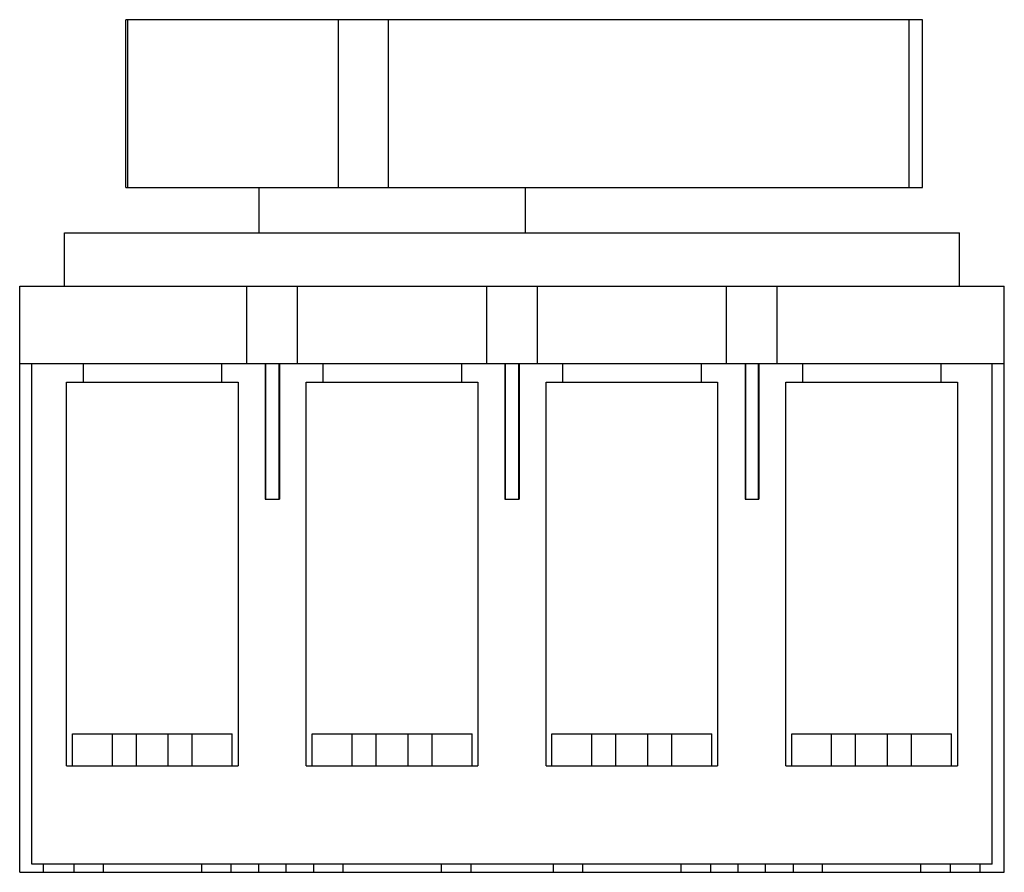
# Model space of a CAD drawing. Header units: millimetres. Extents: x 28 to 212, y 86 to 246.
import ezdxf

# ---------------------------------------------------------------- set-up
doc = ezdxf.new("R2010")
doc.units = ezdxf.units.MM
doc.header["$LTSCALE"] = 21.535588
doc.layers.get('0').update_dxf_attribs({"linetype": 'CONTINUOUS'})

msp = doc.modelspace()

# ---------------------------------------------------------------- linework, layer by layer
at = {"color": 7, "linetype": 'Continuous'}
for p, q in [((47.56, 214.5), (47.56, 246)), ((197.07, 246), (47.56, 246)), ((47.92, 214.5), (47.92, 246)), ((87.47, 214.5), (87.47, 246)), ((96.88, 214.5), (96.88, 246)), ((194.56, 214.5), (194.56, 246)), ((197.07, 214.5), (197.07, 246)), ((47.56, 214.5), (197.07, 214.5)), ((72.56, 206), (72.56, 214.5)), ((122.56, 206), (122.56, 214.5)), ((36.03, 196), (36.03, 206)), ((36.03, 206), (204.03, 206)), ((204.03, 196), (204.03, 206)), ((27.63, 86), (27.63, 196)), ((27.63, 196), (212.43, 196)), ((70.28, 181.5), (70.28, 196)), ((79.78, 181.5), (79.78, 196)), ((115.29, 181.5), (115.29, 196)), ((124.79, 181.5), (124.79, 196)), ((160.28, 181.5), (160.28, 196)), ((169.78, 181.5), (169.78, 196)), ((212.43, 86), (212.43, 196)), ((27.63, 181.5), (212.43, 181.5)), ((29.93, 87.5), (29.93, 181.5)), ((39.53, 181.5), (39.53, 178)), ((65.53, 181.5), (65.53, 178)), ((73.69, 181.5), (73.69, 156)), ((73.81, 156), (73.81, 181.5)), ((76.26, 181.5), (76.26, 156)), ((76.37, 181.5), (76.37, 156)), ((84.53, 181.5), (84.53, 178)), ((110.53, 181.5), (110.53, 178)), ((118.69, 181.5), (118.69, 156)), ((118.8, 156), (118.8, 181.5)), ((121.27, 181.5), (121.27, 156)), ((121.37, 181.5), (121.37, 156)), ((129.53, 181.5), (129.53, 178)), ((155.53, 181.5), (155.53, 178)), ((163.79, 181.5), (163.79, 156)), ((163.9, 156), (163.9, 181.5)), ((166.26, 181.5), (166.26, 156)), ((166.37, 181.5), (166.37, 156)), ((174.53, 181.5), (174.53, 178)), ((200.53, 181.5), (200.53, 178)), ((210.13, 87.5), (210.13, 181.5)), ((36.43, 106), (36.43, 178)), ((36.43, 178), (68.63, 178)), ((68.63, 178), (68.63, 106)), ((81.43, 106), (81.43, 178)), ((81.43, 178), (113.63, 178)), ((113.63, 178), (113.63, 106)), ((126.43, 106), (126.43, 178)), ((126.43, 178), (158.63, 178)), ((158.63, 178), (158.63, 106)), ((171.43, 178), (203.63, 178)), ((171.43, 106), (171.43, 178)), ((203.63, 178), (203.63, 106)), ((73.69, 156), (76.37, 156)), ((118.69, 156), (121.37, 156)), ((163.79, 156), (166.37, 156)), ((37.53, 106), (37.53, 112)), ((37.53, 112), (67.53, 112)), ((45.03, 106), (45.03, 112)), ((49.53, 106), (49.53, 112)), ((55.53, 106), (55.53, 112)), ((60.03, 106), (60.03, 112)), ((67.53, 106), (67.53, 112)), ((82.53, 112), (112.53, 112)), ((82.53, 106), (82.53, 112)), ((90.03, 106), (90.03, 112)), ((94.53, 106), (94.53, 112)), ((100.53, 106), (100.53, 112)), ((105.03, 106), (105.03, 112)), ((112.53, 106), (112.53, 112)), ((127.53, 112), (157.53, 112)), ((127.53, 106), (127.53, 112)), ((135.03, 106), (135.03, 112)), ((139.53, 106), (139.53, 112)), ((145.53, 106), (145.53, 112)), ((150.03, 106), (150.03, 112)), ((157.53, 106), (157.53, 112)), ((172.53, 112), (202.53, 112)), ((172.53, 106), (172.53, 112)), ((180.03, 106), (180.03, 112)), ((184.53, 106), (184.53, 112)), ((190.53, 106), (190.53, 112)), ((195.03, 106), (195.03, 112)), ((202.53, 106), (202.53, 112)), ((36.43, 106), (68.63, 106)), ((81.43, 106), (113.63, 106)), ((126.43, 106), (158.63, 106)), ((171.43, 106), (203.63, 106)), ((210.13, 87.5), (29.93, 87.5)), ((32.13, 86), (32.13, 87.5)), ((37.78, 87.5), (37.78, 86)), ((43.34, 86), (43.34, 87.5)), ((61.73, 87.5), (61.73, 86)), ((67.28, 87.5), (67.28, 86)), ((72.5, 86), (72.5, 87.5)), ((77.56, 87.5), (77.56, 86)), ((82.78, 87.5), (82.78, 86)), ((88.34, 86), (88.34, 87.5)), ((106.73, 87.5), (106.73, 86)), ((112.28, 87.5), (112.28, 86)), ((127.78, 87.5), (127.78, 86)), ((133.34, 86), (133.34, 87.5)), ((151.73, 87.5), (151.73, 86)), ((157.28, 87.5), (157.28, 86)), ((162.5, 86), (162.5, 87.5)), ((167.56, 87.5), (167.56, 86)), ((172.78, 87.5), (172.78, 86)), ((178.34, 86), (178.34, 87.5)), ((196.73, 87.5), (196.73, 86)), ((202.28, 87.5), (202.28, 86)), ((207.93, 86), (207.93, 87.5)), ((27.63, 86), (212.43, 86))]:
    msp.add_line(p, q, dxfattribs=at)

doc.saveas('drawing.dxf')
